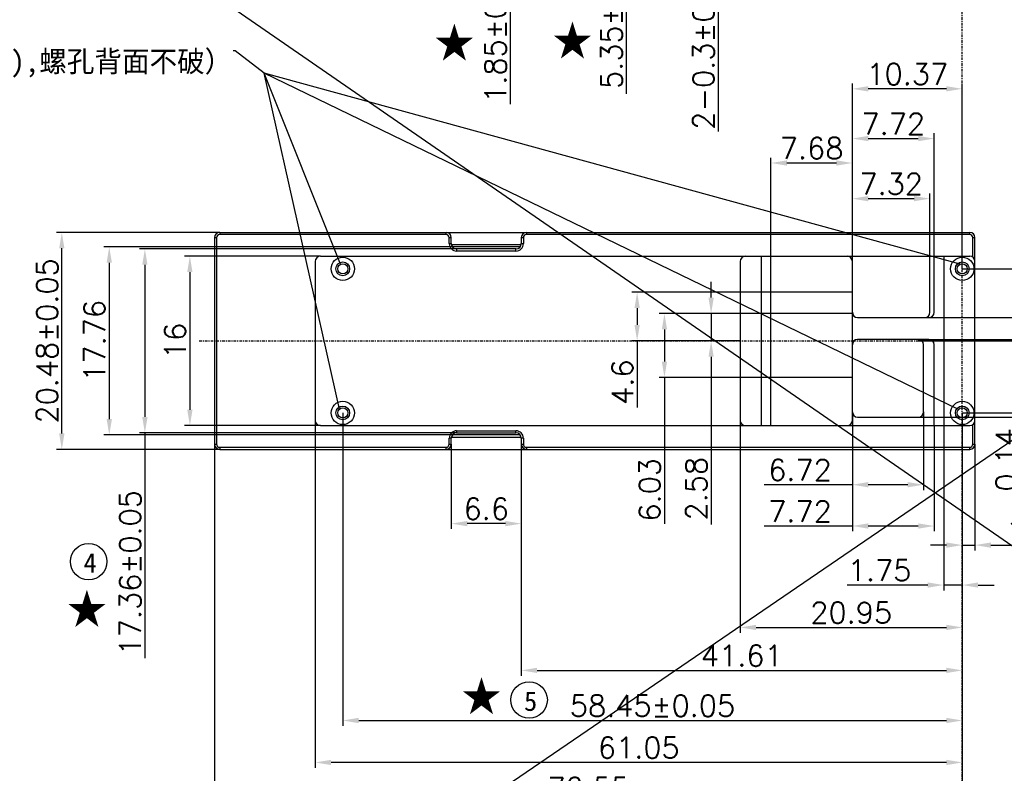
# Model space of a CAD drawing. Header units: inches. Extents: x 21485 to 22073, y -4353 to -4163.
# Tile 3 of 11: x 21534 to 21626, y -4282 to -4211. Entities that reach past the tile are written whole.
import ezdxf

# ---------------------------------------------------------------- set-up
doc = ezdxf.new("R2010")
doc.units = ezdxf.units.IN
doc.header["$LTSCALE"] = 0.64311
doc.header["$MEASUREMENT"] = 0
doc.header["$PDMODE"] = 3
doc.header["$PDSIZE"] = 0.3125
doc.linetypes.add('CENTER', pattern=[0.6, 0.375, -0.075, 0.075, -0.075])
doc.layers.get('0').update_dxf_attribs({"linetype": 'CONTINUOUS'})
doc.layers.get('Defpoints').update_dxf_attribs({"linetype": 'CONTINUOUS'})
doc.styles.get("Standard").update_dxf_attribs({"font": 'txt.shx'})
doc.styles.add('TEXTSTYLE_2', font='txt')
doc.dimstyles.new('AVC 1.5', dxfattribs={"dimtxt": 2, "dimasz": 1.5, "dimexe": 0.5, "dimexo": 0, "dimgap": 0.39, "dimtad": 1, "dimdsep": 46, "dimtxsty": 'Standard', "dimcen": 0, "dimclrd": 2, "dimclre": 2, "dimclrt": 2, "dimadec": 1, "dimazin": 0, "dimtfac": 1, "dimtmove": 0, "dimatfit": 3, "dimfxl": 0, "dimtolj": 1, "dimtzin": 0, "dimarcsym": 0})
doc.dimstyles.get("Standard").update_dxf_attribs({"dimtxt": 0.15625, "dimasz": 0.1875, "dimexe": 0.18, "dimexo": 0.0625, "dimgap": 0.09, "dimtad": 0, "dimtih": 1, "dimtoh": 1, "dimzin": 4, "dimdsep": 46, "dimtxsty": 'Standard', "dimcen": 0.09, "dimadec": 0, "dimazin": 0, "dimtp": 0.01, "dimtm": 0.01, "dimtfac": 1, "dimtofl": 0, "dimtmove": 0, "dimatfit": 3, "dimfxl": 0, "dimtolj": 1, "dimtzin": 4, "dimarcsym": 0})

# ---------------------------------------------------------------- blocks, each defined once
blk = doc.blocks.new('*D208')
at = {"color": 2, "lineweight": -2, "transparency": 16777216}
for p, q in [((21579.798, -4197.87), (21579.798, -4196.37)), ((21581.012, -4199.37), (21579.298, -4199.37)), ((21579.798, -4199.37), (21579.798, -4201.22)), ((21581.012, -4201.22), (21579.298, -4201.22)), ((21579.798, -4202.72), (21579.798, -4219.143))]:
    blk.add_line(p, q, dxfattribs=at)
at = {"color": 2, "transparency": 16777216}
for points in [[(21579.548, -4197.87), (21580.048, -4197.87), (21579.798, -4199.37)], [(21579.548, -4202.72), (21580.048, -4202.72), (21579.798, -4201.22)]]:
    blk.add_solid(points, dxfattribs=at)
at = {"layer": 'Defpoints', "color": 0, "transparency": 16777216}
for p in [(21581.012, -4199.37), (21579.798, -4201.22), (21581.012, -4201.22)]:
    blk.add_point(p, dxfattribs=at)
at = {"color": 2, "transparency": 16777216, "insert": (21578.408, -4212.086), "char_height": 2, "attachment_point": 5, "rotation": 90}
blk.add_mtext('\\A1;1.85%%P0.04', dxfattribs=at)
blk = doc.blocks.new('*D209')
at = {"color": 2, "lineweight": -2, "transparency": 16777216}
for p, q in [((21588.598, -4195.87), (21591.254, -4195.87)), ((21590.754, -4197.37), (21590.754, -4199.72)), ((21588.598, -4201.22), (21591.254, -4201.22)), ((21590.754, -4201.22), (21590.754, -4218.166))]:
    blk.add_line(p, q, dxfattribs=at)
at = {"color": 2, "transparency": 16777216}
for points in [[(21590.504, -4197.37), (21591.004, -4197.37), (21590.754, -4195.87)], [(21590.504, -4199.72), (21591.004, -4199.72), (21590.754, -4201.22)]]:
    blk.add_solid(points, dxfattribs=at)
at = {"layer": 'Defpoints', "color": 0, "transparency": 16777216}
for p in [(21588.598, -4195.87), (21588.598, -4201.22), (21590.754, -4201.22)]:
    blk.add_point(p, dxfattribs=at)
at = {"color": 2, "transparency": 16777216, "insert": (21589.364, -4210.776), "char_height": 2, "attachment_point": 5, "rotation": 90}
blk.add_mtext('\\A1;5.35%%P0.04', dxfattribs=at)
blk = doc.blocks.new('*D210')
at = {"color": 2, "lineweight": -2, "transparency": 16777216}
for p, q in [((21599.431, -4199.42), (21599.431, -4197.92)), ((21612.085, -4200.92), (21598.931, -4200.92)), ((21599.431, -4200.92), (21599.431, -4201.22)), ((21602.005, -4201.22), (21598.931, -4201.22)), ((21599.431, -4202.72), (21599.431, -4221.738))]:
    blk.add_line(p, q, dxfattribs=at)
at = {"color": 2, "transparency": 16777216}
for points in [[(21599.181, -4199.42), (21599.681, -4199.42), (21599.431, -4200.92)], [(21599.181, -4202.72), (21599.681, -4202.72), (21599.431, -4201.22)]]:
    blk.add_solid(points, dxfattribs=at)
at = {"layer": 'Defpoints', "color": 0, "transparency": 16777216}
for p in [(21612.085, -4200.92), (21599.431, -4201.22), (21602.005, -4201.22)]:
    blk.add_point(p, dxfattribs=at)
at = {"color": 2, "transparency": 16777216, "insert": (21598.041, -4213.514), "char_height": 2, "attachment_point": 5, "rotation": 90}
blk.add_mtext('\\A1;2-0.3%%P0.04', dxfattribs=at)
blk = doc.blocks.new('*D222')
at = {"color": 2, "lineweight": -2, "transparency": 16777216}
for p, q in [((21552.405, -4231.256), (21536.996, -4231.256)), ((21537.496, -4250.236), (21537.496, -4232.756)), ((21552.405, -4251.736), (21536.996, -4251.736))]:
    blk.add_line(p, q, dxfattribs=at)
at = {"color": 2, "transparency": 16777216}
for points in [[(21537.246, -4232.756), (21537.746, -4232.756), (21537.496, -4231.256)], [(21537.246, -4250.236), (21537.746, -4250.236), (21537.496, -4251.736)]]:
    blk.add_solid(points, dxfattribs=at)
at = {"layer": 'Defpoints', "color": 0, "transparency": 16777216}
for p in [(21537.496, -4231.256), (21552.405, -4231.256), (21552.405, -4251.736)]:
    blk.add_point(p, dxfattribs=at)
at = {"color": 2, "transparency": 16777216, "insert": (21536.106, -4241.496), "char_height": 2, "attachment_point": 5, "rotation": 90}
blk.add_mtext('\\A1;20.48%%P0.05', dxfattribs=at)
blk = doc.blocks.new('*D223')
at = {"color": 2, "lineweight": -2, "transparency": 16777216}
for p, q in [((21574.347, -4232.616), (21541.473, -4232.616)), ((21541.973, -4234.116), (21541.973, -4248.876)), ((21574.347, -4250.376), (21541.473, -4250.376))]:
    blk.add_line(p, q, dxfattribs=at)
at = {"color": 2, "transparency": 16777216}
for points in [[(21541.723, -4234.116), (21542.223, -4234.116), (21541.973, -4232.616)], [(21541.723, -4248.876), (21542.223, -4248.876), (21541.973, -4250.376)]]:
    blk.add_solid(points, dxfattribs=at)
at = {"layer": 'Defpoints', "color": 0, "transparency": 16777216}
for p in [(21574.347, -4232.616), (21541.973, -4250.376), (21574.347, -4250.376)]:
    blk.add_point(p, dxfattribs=at)
at = {"color": 2, "transparency": 16777216, "insert": (21540.583, -4241.496), "char_height": 2, "attachment_point": 5, "rotation": 90}
blk.add_mtext('\\A1;17.76', dxfattribs=at)
blk = doc.blocks.new('*D224')
at = {"color": 2, "lineweight": -2, "transparency": 16777216}
for p, q in [((21574.745, -4232.814), (21544.834, -4232.814)), ((21545.334, -4234.314), (21545.334, -4248.678)), ((21574.745, -4250.178), (21544.834, -4250.178)), ((21545.334, -4250.178), (21545.334, -4271.436))]:
    blk.add_line(p, q, dxfattribs=at)
at = {"color": 2, "transparency": 16777216}
for points in [[(21545.084, -4234.314), (21545.584, -4234.314), (21545.334, -4232.814)], [(21545.084, -4248.678), (21545.584, -4248.678), (21545.334, -4250.178)]]:
    blk.add_solid(points, dxfattribs=at)
at = {"layer": 'Defpoints', "color": 0, "transparency": 16777216}
for p in [(21574.745, -4232.814), (21545.334, -4250.178), (21574.745, -4250.178)]:
    blk.add_point(p, dxfattribs=at)
at = {"color": 2, "transparency": 16777216, "insert": (21543.944, -4263.379), "char_height": 2, "attachment_point": 5, "rotation": 90}
blk.add_mtext('\\A1;17.36%%P0.05', dxfattribs=at)
blk = doc.blocks.new('*D225')
at = {"color": 2, "lineweight": -2, "transparency": 16777216}
for p, q in [((21561.905, -4233.496), (21549.078, -4233.496)), ((21549.578, -4234.996), (21549.578, -4247.996)), ((21561.905, -4249.496), (21549.078, -4249.496))]:
    blk.add_line(p, q, dxfattribs=at)
at = {"color": 2, "transparency": 16777216}
for points in [[(21549.328, -4234.996), (21549.828, -4234.996), (21549.578, -4233.496)], [(21549.328, -4247.996), (21549.828, -4247.996), (21549.578, -4249.496)]]:
    blk.add_solid(points, dxfattribs=at)
at = {"layer": 'Defpoints', "color": 0, "transparency": 16777216}
for p in [(21561.905, -4233.496), (21549.578, -4249.496), (21561.905, -4249.496)]:
    blk.add_point(p, dxfattribs=at)
at = {"color": 2, "transparency": 16777216, "insert": (21548.188, -4241.496), "char_height": 2, "attachment_point": 5, "rotation": 90}
blk.add_mtext('\\A1;16', dxfattribs=at)
blk = doc.blocks.new('*D226')
at = {"color": 2, "lineweight": -2, "transparency": 16777216}
for p, q in [((21604.405, -4236.896), (21591.279, -4236.896)), ((21591.779, -4238.396), (21591.779, -4239.996)), ((21601.505, -4241.496), (21591.279, -4241.496)), ((21591.779, -4241.496), (21591.779, -4247.776))]:
    blk.add_line(p, q, dxfattribs=at)
at = {"color": 2, "transparency": 16777216}
for points in [[(21591.529, -4238.396), (21592.029, -4238.396), (21591.779, -4236.896)], [(21591.529, -4239.996), (21592.029, -4239.996), (21591.779, -4241.496)]]:
    blk.add_solid(points, dxfattribs=at)
at = {"layer": 'Defpoints', "color": 0, "transparency": 16777216}
for p in [(21604.405, -4236.896), (21591.779, -4241.496), (21601.505, -4241.496)]:
    blk.add_point(p, dxfattribs=at)
at = {"color": 2, "transparency": 16777216, "insert": (21590.389, -4245.386), "char_height": 2, "attachment_point": 5, "rotation": 90}
blk.add_mtext('\\A1;4.6', dxfattribs=at)
blk = doc.blocks.new('*D227')
at = {"color": 2, "lineweight": -2, "transparency": 16777216}
for p, q in [((21604.405, -4238.916), (21593.855, -4238.916)), ((21594.355, -4240.416), (21594.355, -4243.446)), ((21604.405, -4244.946), (21593.855, -4244.946)), ((21594.355, -4244.946), (21594.355, -4258.777))]:
    blk.add_line(p, q, dxfattribs=at)
at = {"color": 2, "transparency": 16777216}
for points in [[(21594.105, -4240.416), (21594.605, -4240.416), (21594.355, -4238.916)], [(21594.105, -4243.446), (21594.605, -4243.446), (21594.355, -4244.946)]]:
    blk.add_solid(points, dxfattribs=at)
at = {"layer": 'Defpoints', "color": 0, "transparency": 16777216}
for p in [(21604.405, -4238.916), (21594.355, -4244.946), (21604.405, -4244.946)]:
    blk.add_point(p, dxfattribs=at)
at = {"color": 2, "transparency": 16777216, "insert": (21592.965, -4255.553), "char_height": 2, "attachment_point": 5, "rotation": 90}
blk.add_mtext('\\A1;6.03', dxfattribs=at)
blk = doc.blocks.new('*D228')
at = {"color": 2, "lineweight": -2, "transparency": 16777216}
for p, q in [((21598.758, -4237.416), (21598.758, -4235.916)), ((21600.148, -4238.916), (21598.258, -4238.916)), ((21598.758, -4238.916), (21598.758, -4241.496)), ((21600.148, -4241.496), (21598.258, -4241.496)), ((21598.758, -4242.996), (21598.758, -4258.832))]:
    blk.add_line(p, q, dxfattribs=at)
at = {"color": 2, "transparency": 16777216}
for points in [[(21598.508, -4237.416), (21599.008, -4237.416), (21598.758, -4238.916)], [(21598.508, -4242.996), (21599.008, -4242.996), (21598.758, -4241.496)]]:
    blk.add_solid(points, dxfattribs=at)
at = {"layer": 'Defpoints', "color": 0, "transparency": 16777216}
for p in [(21600.148, -4238.916), (21598.758, -4241.496), (21600.148, -4241.496)]:
    blk.add_point(p, dxfattribs=at)
at = {"color": 2, "transparency": 16777216, "insert": (21597.368, -4255.442), "char_height": 2, "attachment_point": 5, "rotation": 90}
blk.add_mtext('\\A1;2.58', dxfattribs=at)
blk = doc.blocks.new('*D229')
at = {"color": 2, "lineweight": -2, "transparency": 16777216}
for p, q in [((21640.209, -4234.696), (21640.209, -4218.321)), ((21622.455, -4234.696), (21640.709, -4234.696)), ((21640.209, -4246.796), (21640.209, -4236.196)), ((21622.455, -4248.296), (21640.709, -4248.296))]:
    blk.add_line(p, q, dxfattribs=at)
at = {"color": 2, "transparency": 16777216}
for points in [[(21639.959, -4236.196), (21640.459, -4236.196), (21640.209, -4234.696)], [(21639.959, -4246.796), (21640.459, -4246.796), (21640.209, -4248.296)]]:
    blk.add_solid(points, dxfattribs=at)
at = {"layer": 'Defpoints', "color": 0, "transparency": 16777216}
for p in [(21622.455, -4234.696), (21622.455, -4248.296), (21640.209, -4248.296)]:
    blk.add_point(p, dxfattribs=at)
at = {"color": 2, "transparency": 16777216, "insert": (21638.819, -4225.378), "char_height": 2, "attachment_point": 5, "rotation": 90}
blk.add_mtext('\\A1;13.6%%P0.05', dxfattribs=at)
blk = doc.blocks.new('*D230')
at = {"color": 2, "lineweight": -2, "transparency": 16777216}
for p, q in [((21622.455, -4234.696), (21637.614, -4234.696)), ((21637.114, -4236.196), (21637.114, -4237.796)), ((21618.905, -4239.296), (21637.614, -4239.296)), ((21637.114, -4239.296), (21637.114, -4245.576))]:
    blk.add_line(p, q, dxfattribs=at)
at = {"color": 2, "transparency": 16777216}
for points in [[(21636.864, -4236.196), (21637.364, -4236.196), (21637.114, -4234.696)], [(21636.864, -4237.796), (21637.364, -4237.796), (21637.114, -4239.296)]]:
    blk.add_solid(points, dxfattribs=at)
at = {"layer": 'Defpoints', "color": 0, "transparency": 16777216}
for p in [(21622.455, -4234.696), (21618.905, -4239.296), (21637.114, -4239.296)]:
    blk.add_point(p, dxfattribs=at)
at = {"color": 2, "transparency": 16777216, "insert": (21635.724, -4243.186), "char_height": 2, "attachment_point": 5, "rotation": 90}
blk.add_mtext('\\A1;4.6', dxfattribs=at)
blk = doc.blocks.new('*D231')
at = {"color": 2, "lineweight": -2, "transparency": 16777216}
for p, q in [((21628.011, -4239.856), (21628.011, -4238.356)), ((21618.305, -4241.356), (21628.511, -4241.356)), ((21618.305, -4241.496), (21628.511, -4241.496)), ((21628.011, -4241.356), (21628.011, -4241.496)), ((21628.011, -4242.996), (21628.011, -4255.612))]:
    blk.add_line(p, q, dxfattribs=at)
at = {"color": 2, "transparency": 16777216}
for points in [[(21627.761, -4239.856), (21628.261, -4239.856), (21628.011, -4241.356)], [(21627.761, -4242.996), (21628.261, -4242.996), (21628.011, -4241.496)]]:
    blk.add_solid(points, dxfattribs=at)
at = {"layer": 'Defpoints', "color": 0, "transparency": 16777216}
for p in [(21618.305, -4241.356), (21618.305, -4241.496), (21628.011, -4241.496)]:
    blk.add_point(p, dxfattribs=at)
at = {"color": 2, "transparency": 16777216, "insert": (21626.621, -4252.722), "char_height": 2, "attachment_point": 5, "rotation": 90}
blk.add_mtext('\\A1;0.14', dxfattribs=at)
blk = doc.blocks.new('*D232')
at = {"color": 2, "lineweight": -2, "transparency": 16777216}
for p, q in [((21618.305, -4241.356), (21633.161, -4241.356)), ((21632.661, -4242.856), (21632.661, -4247.196)), ((21618.305, -4248.696), (21633.161, -4248.696)), ((21632.661, -4248.696), (21632.661, -4257.072))]:
    blk.add_line(p, q, dxfattribs=at)
at = {"color": 2, "transparency": 16777216}
for points in [[(21632.411, -4242.856), (21632.911, -4242.856), (21632.661, -4241.356)], [(21632.411, -4247.196), (21632.911, -4247.196), (21632.661, -4248.696)]]:
    blk.add_solid(points, dxfattribs=at)
at = {"layer": 'Defpoints', "color": 0, "transparency": 16777216}
for p in [(21618.305, -4241.356), (21618.305, -4248.696), (21632.661, -4248.696)]:
    blk.add_point(p, dxfattribs=at)
at = {"color": 2, "transparency": 16777216, "insert": (21631.271, -4253.682), "char_height": 2, "attachment_point": 5, "rotation": 90}
blk.add_mtext('\\A1;7.34', dxfattribs=at)
blk = doc.blocks.new('*D233')
at = {"color": 2, "lineweight": -2, "transparency": 16777216}
for p, q in [((21622.455, -4248.296), (21622.455, -4285.586)), ((21551.905, -4251.236), (21551.905, -4285.586)), ((21620.955, -4285.086), (21553.405, -4285.086))]:
    blk.add_line(p, q, dxfattribs=at)
at = {"color": 2, "transparency": 16777216}
for points in [[(21553.405, -4284.836), (21553.405, -4285.336), (21551.905, -4285.086)], [(21620.955, -4284.836), (21620.955, -4285.336), (21622.455, -4285.086)]]:
    blk.add_solid(points, dxfattribs=at)
at = {"layer": 'Defpoints', "color": 0, "transparency": 16777216}
for p in [(21622.455, -4248.296), (21551.905, -4251.236), (21551.905, -4285.086)]:
    blk.add_point(p, dxfattribs=at)
at = {"color": 2, "transparency": 16777216, "insert": (21587.18, -4283.696), "char_height": 2, "attachment_point": 5}
blk.add_mtext('\\A1;70.55', dxfattribs=at)
blk = doc.blocks.new('*D234')
at = {"color": 2, "lineweight": -2, "transparency": 16777216}
for p, q in [((21561.405, -4248.296), (21561.405, -4281.783)), ((21622.455, -4248.296), (21622.455, -4281.783)), ((21620.955, -4281.283), (21562.905, -4281.283))]:
    blk.add_line(p, q, dxfattribs=at)
at = {"color": 2, "transparency": 16777216}
for points in [[(21562.905, -4281.033), (21562.905, -4281.533), (21561.405, -4281.283)], [(21620.955, -4281.033), (21620.955, -4281.533), (21622.455, -4281.283)]]:
    blk.add_solid(points, dxfattribs=at)
at = {"layer": 'Defpoints', "color": 0, "transparency": 16777216}
for p in [(21561.405, -4248.296), (21622.455, -4248.296), (21561.405, -4281.283)]:
    blk.add_point(p, dxfattribs=at)
at = {"color": 2, "transparency": 16777216, "insert": (21591.93, -4279.893), "char_height": 2, "attachment_point": 5}
blk.add_mtext('\\A1;61.05', dxfattribs=at)
blk = doc.blocks.new('*D235')
at = {"color": 2, "lineweight": -2, "transparency": 16777216}
for p, q in [((21564.005, -4248.296), (21564.005, -4277.823)), ((21622.455, -4248.296), (21622.455, -4277.823)), ((21565.505, -4277.323), (21620.955, -4277.323))]:
    blk.add_line(p, q, dxfattribs=at)
at = {"color": 2, "transparency": 16777216}
for points in [[(21565.505, -4277.073), (21565.505, -4277.573), (21564.005, -4277.323)], [(21620.955, -4277.073), (21620.955, -4277.573), (21622.455, -4277.323)]]:
    blk.add_solid(points, dxfattribs=at)
at = {"layer": 'Defpoints', "color": 0, "transparency": 16777216}
for p in [(21564.005, -4248.296), (21622.455, -4248.296), (21622.455, -4277.323)]:
    blk.add_point(p, dxfattribs=at)
at = {"color": 2, "transparency": 16777216, "insert": (21593.23, -4275.933), "char_height": 2, "attachment_point": 5}
blk.add_mtext('\\A1;58.45%%P0.05', dxfattribs=at)
blk = doc.blocks.new('*D236')
at = {"color": 2, "lineweight": -2, "transparency": 16777216}
for p, q in [((21622.455, -4248.296), (21622.455, -4273.094)), ((21580.845, -4251.236), (21580.845, -4273.094)), ((21582.345, -4272.594), (21620.955, -4272.594))]:
    blk.add_line(p, q, dxfattribs=at)
at = {"color": 2, "transparency": 16777216}
for points in [[(21582.345, -4272.344), (21582.345, -4272.844), (21580.845, -4272.594)], [(21620.955, -4272.344), (21620.955, -4272.844), (21622.455, -4272.594)]]:
    blk.add_solid(points, dxfattribs=at)
at = {"layer": 'Defpoints', "color": 0, "transparency": 16777216}
for p in [(21622.455, -4248.296), (21580.845, -4251.236), (21622.455, -4272.594)]:
    blk.add_point(p, dxfattribs=at)
at = {"color": 2, "transparency": 16777216, "insert": (21601.65, -4271.204), "char_height": 2, "attachment_point": 5}
blk.add_mtext('\\A1;41.61', dxfattribs=at)
blk = doc.blocks.new('*D218')
at = {"color": 2, "lineweight": -2, "transparency": 16777216}
for p, q in [((21574.245, -4251.236), (21574.245, -4259.242)), ((21580.845, -4251.236), (21580.845, -4259.242)), ((21579.345, -4258.742), (21575.745, -4258.742))]:
    blk.add_line(p, q, dxfattribs=at)
at = {"color": 2, "transparency": 16777216}
for points in [[(21575.745, -4258.492), (21575.745, -4258.992), (21574.245, -4258.742)], [(21579.345, -4258.492), (21579.345, -4258.992), (21580.845, -4258.742)]]:
    blk.add_solid(points, dxfattribs=at)
at = {"layer": 'Defpoints', "color": 0, "transparency": 16777216}
for p in [(21574.245, -4251.236), (21580.845, -4251.236), (21574.245, -4258.742)]:
    blk.add_point(p, dxfattribs=at)
at = {"color": 2, "transparency": 16777216, "insert": (21577.545, -4257.352), "char_height": 2, "attachment_point": 5}
blk.add_mtext('\\A1;6.6', dxfattribs=at)
blk = doc.blocks.new('*D237')
at = {"color": 2, "lineweight": -2, "transparency": 16777216}
for p, q in [((21622.455, -4251.736), (21622.455, -4261.271)), ((21623.655, -4251.236), (21623.655, -4261.271)), ((21620.955, -4260.771), (21619.455, -4260.771)), ((21622.455, -4260.771), (21623.655, -4260.771)), ((21625.155, -4260.771), (21630.768, -4260.771))]:
    blk.add_line(p, q, dxfattribs=at)
at = {"color": 2, "transparency": 16777216}
for points in [[(21620.955, -4260.521), (21620.955, -4261.021), (21622.455, -4260.771)], [(21625.155, -4260.521), (21625.155, -4261.021), (21623.655, -4260.771)]]:
    blk.add_solid(points, dxfattribs=at)
at = {"layer": 'Defpoints', "color": 0, "transparency": 16777216}
for p in [(21622.455, -4251.736), (21623.655, -4251.236), (21623.655, -4260.771)]:
    blk.add_point(p, dxfattribs=at)
at = {"color": 2, "transparency": 16777216, "insert": (21628.712, -4259.381), "char_height": 2, "attachment_point": 5}
blk.add_mtext('\\A1;1.2', dxfattribs=at)
blk = doc.blocks.new('*D238')
at = {"color": 2, "lineweight": -2, "transparency": 16777216}
for p, q in [((21622.455, -4248.296), (21622.455, -4269.041)), ((21601.505, -4248.996), (21601.505, -4269.041)), ((21603.005, -4268.541), (21620.955, -4268.541))]:
    blk.add_line(p, q, dxfattribs=at)
at = {"color": 2, "transparency": 16777216}
for points in [[(21603.005, -4268.291), (21603.005, -4268.791), (21601.505, -4268.541)], [(21620.955, -4268.291), (21620.955, -4268.791), (21622.455, -4268.541)]]:
    blk.add_solid(points, dxfattribs=at)
at = {"layer": 'Defpoints', "color": 0, "transparency": 16777216}
for p in [(21622.455, -4248.296), (21601.505, -4248.996), (21622.455, -4268.541)]:
    blk.add_point(p, dxfattribs=at)
at = {"color": 2, "transparency": 16777216, "insert": (21611.98, -4267.151), "char_height": 2, "attachment_point": 5}
blk.add_mtext('\\A1;20.95', dxfattribs=at)
blk = doc.blocks.new('*D239')
at = {"color": 2, "lineweight": -2, "transparency": 16777216}
for p, q in [((21622.455, -4248.296), (21622.455, -4265.04)), ((21620.705, -4249.496), (21620.705, -4265.04)), ((21619.205, -4264.54), (21611.592, -4264.54)), ((21622.455, -4264.54), (21620.705, -4264.54)), ((21623.955, -4264.54), (21625.455, -4264.54))]:
    blk.add_line(p, q, dxfattribs=at)
at = {"color": 2, "transparency": 16777216}
for points in [[(21619.205, -4264.29), (21619.205, -4264.79), (21620.705, -4264.54)], [(21623.955, -4264.29), (21623.955, -4264.79), (21622.455, -4264.54)]]:
    blk.add_solid(points, dxfattribs=at)
at = {"layer": 'Defpoints', "color": 0, "transparency": 16777216}
for p in [(21622.455, -4248.296), (21620.705, -4249.496), (21620.705, -4264.54)]:
    blk.add_point(p, dxfattribs=at)
at = {"color": 2, "transparency": 16777216, "insert": (21614.648, -4263.15), "char_height": 2, "attachment_point": 5}
blk.add_mtext('\\A1;1.75', dxfattribs=at)
blk = doc.blocks.new('*D240')
at = {"color": 2, "lineweight": -2, "transparency": 16777216}
for p, q in [((21612.085, -4248.196), (21612.085, -4255.569)), ((21618.805, -4248.196), (21618.805, -4255.569)), ((21612.085, -4255.069), (21603.757, -4255.069)), ((21617.305, -4255.069), (21613.585, -4255.069))]:
    blk.add_line(p, q, dxfattribs=at)
at = {"color": 2, "transparency": 16777216}
for points in [[(21613.585, -4254.819), (21613.585, -4255.319), (21612.085, -4255.069)], [(21617.305, -4254.819), (21617.305, -4255.319), (21618.805, -4255.069)]]:
    blk.add_solid(points, dxfattribs=at)
at = {"layer": 'Defpoints', "color": 0, "transparency": 16777216}
for p in [(21612.085, -4248.196), (21618.805, -4248.196), (21618.805, -4255.069)]:
    blk.add_point(p, dxfattribs=at)
at = {"color": 2, "transparency": 16777216, "insert": (21607.147, -4253.679), "char_height": 2, "attachment_point": 5}
blk.add_mtext('\\A1;6.72', dxfattribs=at)
blk = doc.blocks.new('*D241')
at = {"color": 2, "lineweight": -2, "transparency": 16777216}
for p, q in [((21612.085, -4248.196), (21612.085, -4259.468)), ((21619.805, -4249.496), (21619.805, -4259.468)), ((21612.085, -4258.968), (21603.757, -4258.968)), ((21618.305, -4258.968), (21613.585, -4258.968))]:
    blk.add_line(p, q, dxfattribs=at)
at = {"color": 2, "transparency": 16777216}
for points in [[(21613.585, -4258.718), (21613.585, -4259.218), (21612.085, -4258.968)], [(21618.305, -4258.718), (21618.305, -4259.218), (21619.805, -4258.968)]]:
    blk.add_solid(points, dxfattribs=at)
at = {"layer": 'Defpoints', "color": 0, "transparency": 16777216}
for p in [(21612.085, -4248.196), (21619.805, -4249.496), (21619.805, -4258.968)]:
    blk.add_point(p, dxfattribs=at)
at = {"color": 2, "transparency": 16777216, "insert": (21607.147, -4257.578), "char_height": 2, "attachment_point": 5}
blk.add_mtext('\\A1;7.72', dxfattribs=at)
blk = doc.blocks.new('*D242')
at = {"color": 2, "lineweight": -2, "transparency": 16777216}
for p, q in [((21604.405, -4233.496), (21604.405, -4224.205)), ((21605.905, -4224.705), (21610.585, -4224.705)), ((21612.085, -4233.996), (21612.085, -4224.205))]:
    blk.add_line(p, q, dxfattribs=at)
at = {"color": 2, "transparency": 16777216}
for points in [[(21605.905, -4224.455), (21605.905, -4224.955), (21604.405, -4224.705)], [(21610.585, -4224.455), (21610.585, -4224.955), (21612.085, -4224.705)]]:
    blk.add_solid(points, dxfattribs=at)
at = {"layer": 'Defpoints', "color": 0, "transparency": 16777216}
for p in [(21612.085, -4224.705), (21604.405, -4233.496), (21612.085, -4233.996)]:
    blk.add_point(p, dxfattribs=at)
at = {"color": 2, "transparency": 16777216, "insert": (21608.245, -4223.315), "char_height": 2, "attachment_point": 5}
blk.add_mtext('\\A1;7.68', dxfattribs=at)
blk = doc.blocks.new('*D219')
at = {"color": 2, "lineweight": -2, "transparency": 16777216}
for p, q in [((21612.085, -4233.996), (21612.085, -4221.9)), ((21619.805, -4233.597), (21619.805, -4221.9)), ((21613.585, -4222.4), (21618.305, -4222.4))]:
    blk.add_line(p, q, dxfattribs=at)
at = {"color": 2, "transparency": 16777216}
for points in [[(21613.585, -4222.15), (21613.585, -4222.65), (21612.085, -4222.4)], [(21618.305, -4222.15), (21618.305, -4222.65), (21619.805, -4222.4)]]:
    blk.add_solid(points, dxfattribs=at)
at = {"layer": 'Defpoints', "color": 0, "transparency": 16777216}
for p in [(21619.805, -4222.4), (21612.085, -4233.996), (21619.805, -4233.597)]:
    blk.add_point(p, dxfattribs=at)
at = {"color": 2, "transparency": 16777216, "insert": (21615.945, -4221.01), "char_height": 2, "attachment_point": 5}
blk.add_mtext('\\A1;7.72', dxfattribs=at)
blk = doc.blocks.new('*D243')
at = {"color": 2, "lineweight": -2, "transparency": 16777216}
for p, q in [((21612.085, -4234.696), (21612.085, -4217.205)), ((21622.455, -4234.696), (21622.455, -4217.205)), ((21620.955, -4217.705), (21613.585, -4217.705))]:
    blk.add_line(p, q, dxfattribs=at)
at = {"color": 2, "transparency": 16777216}
for points in [[(21613.585, -4217.455), (21613.585, -4217.955), (21612.085, -4217.705)], [(21620.955, -4217.455), (21620.955, -4217.955), (21622.455, -4217.705)]]:
    blk.add_solid(points, dxfattribs=at)
at = {"layer": 'Defpoints', "color": 0, "transparency": 16777216}
for p in [(21612.085, -4217.705), (21612.085, -4234.696), (21622.455, -4234.696)]:
    blk.add_point(p, dxfattribs=at)
at = {"color": 2, "transparency": 16777216, "insert": (21617.27, -4216.315), "char_height": 2, "attachment_point": 5}
blk.add_mtext('\\A1;10.37', dxfattribs=at)
blk = doc.blocks.new('*D244')
at = {"color": 2, "lineweight": -2, "transparency": 16777216}
for p, q in [((21612.085, -4233.996), (21612.085, -4227.571)), ((21619.405, -4233.496), (21619.405, -4227.571)), ((21613.585, -4228.071), (21617.905, -4228.071))]:
    blk.add_line(p, q, dxfattribs=at)
at = {"color": 2, "transparency": 16777216}
for points in [[(21613.585, -4227.821), (21613.585, -4228.321), (21612.085, -4228.071)], [(21617.905, -4227.821), (21617.905, -4228.321), (21619.405, -4228.071)]]:
    blk.add_solid(points, dxfattribs=at)
at = {"layer": 'Defpoints', "color": 0, "transparency": 16777216}
for p in [(21619.405, -4228.071), (21612.085, -4233.996), (21619.405, -4233.496)]:
    blk.add_point(p, dxfattribs=at)
at = {"color": 2, "transparency": 16777216, "insert": (21615.745, -4226.681), "char_height": 2, "attachment_point": 5}
blk.add_mtext('\\A1;7.32', dxfattribs=at)

msp = doc.modelspace()

# ---------------------------------------------------------------- linework, layer by layer
at = {"color": 1}
for p, q in [((21755.9723, -4162.871), (21485.3282, -4347.8366)), ((21485.3282, -4162.871), (21755.9723, -4349.8043))]:
    msp.add_line(p, q, dxfattribs=at)
at = {"color": 1, "linetype": 'CENTER'}
for p, q in [((21622.4551, -4315.0971), (21622.4551, -4196.2073)), ((21550.4596, -4241.4964), (21625.4827, -4241.4964))]:
    msp.add_line(p, q, dxfattribs=at)
at = {"color": 7, "linetype": 'Continuous'}
for p, q in [((21552.4051, -4231.2564), (21552.4051, -4231.4564)), ((21552.4051, -4231.2564), (21623.1551, -4231.2564)), ((21573.7451, -4231.4564), (21552.4051, -4231.4564)), ((21573.7451, -4231.4564), (21573.7451, -4231.2564)), ((21581.3451, -4231.2564), (21581.3451, -4231.4564)), ((21623.1551, -4231.4564), (21581.3451, -4231.4564)), ((21623.1551, -4231.4564), (21623.1551, -4231.2564)), ((21551.9051, -4231.7564), (21551.9051, -4251.2364)), ((21552.1051, -4231.7564), (21551.9051, -4231.7564)), ((21552.1051, -4231.7564), (21552.1051, -4251.2364)), ((21574.0451, -4232.3144), (21574.0451, -4231.7564)), ((21574.2451, -4231.7564), (21574.0451, -4231.7564)), ((21574.0451, -4232.3144), (21574.2451, -4232.3144)), ((21574.2451, -4232.3144), (21574.2451, -4231.7564)), ((21580.829, -4232.4164), (21574.2613, -4232.4164)), ((21580.8451, -4231.7564), (21580.8451, -4232.3144)), ((21581.0451, -4231.7564), (21580.8451, -4231.7564)), ((21580.8451, -4232.3144), (21581.0451, -4232.3144)), ((21581.0451, -4231.7564), (21581.0451, -4232.3144)), ((21623.6551, -4231.7564), (21623.4551, -4231.7564)), ((21623.4551, -4233.5964), (21623.4551, -4231.7564)), ((21623.6551, -4251.2364), (21623.6551, -4231.7564)), ((21580.7436, -4232.6164), (21574.3466, -4232.6164)), ((21574.7451, -4232.8144), (21574.7451, -4233.0144)), ((21580.3451, -4232.8144), (21574.7451, -4232.8144)), ((21580.3451, -4233.0144), (21574.7451, -4233.0144)), ((21580.3451, -4233.0144), (21580.3451, -4232.8144)), ((21561.4051, -4233.9964), (21561.4051, -4248.9964)), ((21561.9051, -4233.4964), (21623.1551, -4233.4964)), ((21601.5051, -4233.9964), (21601.5051, -4248.9964)), ((21603.5051, -4249.4964), (21603.5051, -4233.4964)), ((21604.4051, -4249.4964), (21604.4051, -4233.4964)), ((21612.0851, -4248.9964), (21612.0851, -4233.9964)), ((21619.4051, -4238.7964), (21619.4051, -4233.4964)), ((21619.8051, -4238.7964), (21619.8051, -4233.4964)), ((21620.7051, -4233.4964), (21620.7051, -4249.4964)), ((21612.0851, -4236.8964), (21604.4051, -4236.8964)), ((21612.0851, -4238.9164), (21604.4051, -4238.9164)), ((21612.5851, -4239.2964), (21619.3051, -4239.2964)), ((21619.3051, -4241.3564), (21612.5851, -4241.3564)), ((21618.8051, -4248.1964), (21618.8051, -4241.8564)), ((21619.8051, -4249.4964), (21619.8051, -4241.8564)), ((21612.0851, -4244.9464), (21604.4051, -4244.9464)), ((21612.5851, -4248.6964), (21618.3051, -4248.6964)), ((21561.9051, -4249.4964), (21623.1551, -4249.4964)), ((21574.7451, -4249.9784), (21574.7451, -4250.1784)), ((21574.7451, -4249.9784), (21580.3451, -4249.9784)), ((21580.3451, -4250.1784), (21580.3451, -4249.9784)), ((21623.4551, -4251.2364), (21623.4551, -4249.3964)), ((21574.0451, -4251.2364), (21574.0451, -4250.6784)), ((21574.2451, -4250.6784), (21574.0451, -4250.6784)), ((21574.2451, -4251.2364), (21574.2451, -4250.6784)), ((21574.2613, -4250.5764), (21580.829, -4250.5764)), ((21580.7436, -4250.3764), (21574.3466, -4250.3764)), ((21574.7451, -4250.1784), (21580.3451, -4250.1784)), ((21581.0451, -4250.6784), (21580.8451, -4250.6784)), ((21580.8451, -4250.6784), (21580.8451, -4251.2364)), ((21581.0451, -4250.6784), (21581.0451, -4251.2364)), ((21551.9051, -4251.2364), (21552.1051, -4251.2364)), ((21552.4051, -4251.5364), (21552.4051, -4251.7364)), ((21552.4051, -4251.5364), (21573.7451, -4251.5364)), ((21552.4051, -4251.7364), (21623.1551, -4251.7364)), ((21573.7451, -4251.7364), (21573.7451, -4251.5364)), ((21574.0451, -4251.2364), (21574.2451, -4251.2364)), ((21580.8451, -4251.2364), (21581.0451, -4251.2364)), ((21581.3451, -4251.5364), (21623.1551, -4251.5364)), ((21581.3451, -4251.5364), (21581.3451, -4251.7364)), ((21623.1551, -4251.7364), (21623.1551, -4251.5364)), ((21623.4551, -4251.2364), (21623.6551, -4251.2364))]:
    msp.add_line(p, q, dxfattribs=at)
for centre, radius in [((21564.0051, -4234.6964), 1.1), ((21564.0051, -4234.6964), 0.65), ((21564.0051, -4234.6964), 0.475), ((21622.4551, -4234.6964), 1.1), ((21622.4551, -4234.6964), 0.65), ((21622.4551, -4234.6964), 0.475), ((21564.0051, -4248.2964), 1.1), ((21622.4551, -4248.2964), 1.1), ((21564.0051, -4248.2964), 0.65), ((21564.0051, -4248.2964), 0.475), ((21622.4551, -4248.2964), 0.65), ((21622.4551, -4248.2964), 0.475)]:
    msp.add_circle(centre, radius, dxfattribs=at)
at = {"color": 3, "linetype": 'Continuous'}
for centre in [(21540.0262, -4262.33), (21581.5864, -4275.3824)]:
    msp.add_circle(centre, 1.7207, dxfattribs=at)
at = {"color": 7, "linetype": 'Continuous'}
for centre, radius, start, end in [((21552.4051, -4231.7564), 0.5, 90, 180), ((21552.4051, -4231.7564), 0.3, 90, 180), ((21573.7451, -4231.7564), 0.5, 0, 90), ((21573.7451, -4231.7564), 0.3, 0, 90), ((21581.3451, -4231.7564), 0.5, 90, 180), ((21581.3451, -4231.7564), 0.3, 90, 180), ((21623.1551, -4231.7564), 0.5, 0, 90), ((21623.1551, -4231.7564), 0.3, 0, 90), ((21574.7451, -4232.3144), 0.7, 180, 270), ((21574.7451, -4232.3144), 0.5, 180, 270), ((21580.3451, -4232.3144), 0.7, 270, 360), ((21580.3451, -4232.3144), 0.5, 270, 360), ((21561.9051, -4233.9964), 0.5, 90, 180), ((21602.0051, -4233.9964), 0.5, 90, 180), ((21611.5851, -4233.9964), 0.5, 0, 90), ((21623.1551, -4233.9964), 0.5, 0, 90), ((21612.5851, -4238.7964), 0.5, 180, 270), ((21618.9051, -4238.7964), 0.5, 270, 0), ((21619.3051, -4238.7964), 0.5, 270, 0), ((21612.5851, -4241.8564), 0.5, 90, 180), ((21618.3051, -4241.8564), 0.5, 0, 90), ((21619.3051, -4241.8564), 0.5, 0, 90), ((21612.5851, -4248.1964), 0.5, 180, 270), ((21618.3051, -4248.1964), 0.5, 270, 0), ((21561.9051, -4248.9964), 0.5, 180, 270), ((21602.0051, -4248.9964), 0.5, 180, 270), ((21611.5851, -4248.9964), 0.5, 270, 0), ((21623.1551, -4248.9964), 0.5, 270, 0), ((21574.7451, -4250.6784), 0.7, 90, 180), ((21580.3451, -4250.6784), 0.7, 0, 90), ((21574.7451, -4250.6784), 0.5, 90, 180), ((21580.3451, -4250.6784), 0.5, 0, 90), ((21552.4051, -4251.2364), 0.5, 180, 270), ((21552.4051, -4251.2364), 0.3, 180, 270), ((21573.7451, -4251.2364), 0.5, 270, 360), ((21573.7451, -4251.2364), 0.3, 270, 360), ((21581.3451, -4251.2364), 0.5, 180, 270), ((21581.3451, -4251.2364), 0.3, 180, 270), ((21623.1551, -4251.2364), 0.5, 270, 360), ((21623.1551, -4251.2364), 0.3, 270, 360)]:
    msp.add_arc(centre, radius, start, end, dxfattribs=at)

# ---------------------------------------------------------------- texts
at = {"color": 7, "linetype": 'Continuous', "char_height": 2.88, "width": 4.32, "attachment_point": 1, "line_spacing_factor": 0.9, "style": 'TEXTSTYLE_2'}
for insert in [(21572.6604, -4211.9139), (21583.8042, -4211.7142), (21537.9912, -4265.3567), (21575.2207, -4273.5968)]:
    msp.add_mtext('★', dxfattribs=dict(at, insert=insert))
at = {"color": 2, "linetype": 'Continuous', "insert": (21553.5732, -4214.1147), "char_height": 2, "width": 61.85, "attachment_point": 3, "line_spacing_factor": 0.9}
msp.add_mtext('4-M1.2\\fgdt;{\\fgdt;x}\\ftxt;2(不包含底孔深度),螺孔背面不破）', dxfattribs=at)
at = {"color": 3, "linetype": 'Continuous', "char_height": 1.8298, "width": 1.82977, "attachment_point": 1, "style": 'TEXTSTYLE_2'}
for s, insert in [('4', (21539.5462, -4261.5326)), ('5', (21581.1064, -4274.5851))]:
    msp.add_mtext(s, dxfattribs=dict(at, insert=insert))

# ---------------------------------------------------------------- dimensions: what is measured, and where the dimension line sits
for base, p1, p2, text, picture, middle in [((21590.7545, -4201.2197), (21588.5984, -4195.8697), (21588.5984, -4201.2197), '<>%%P0.04', '*D209', (21590.7545, -4210.7763)), ((21579.7979, -4201.2197), (21581.012, -4199.3697), (21581.012, -4201.2197), '<>%%P0.04', '*D208', (21579.7979, -4212.0859)), ((21599.4305, -4201.2197), (21612.0851, -4200.9197), (21602.0051, -4201.2197), '2-<>%%P0.04', '*D210', (21599.4305, -4213.5144)), ((21640.2089, -4248.2964), (21622.4551, -4234.6964), (21622.4551, -4248.2964), '<>%%P0.05', '*D229', (21640.2089, -4225.3778)), ((21537.4962, -4231.2564), (21552.4051, -4251.7364), (21552.4051, -4231.2564), '<>%%P0.05', '*D222', (21537.4962, -4241.4964)), ((21545.3342, -4250.1784), (21574.7451, -4232.8144), (21574.7451, -4250.1784), '<>%%P0.05', '*D224', (21545.3342, -4263.3792))]:
    dim = msp.add_linear_dim(base=base, p1=p1, p2=p2, angle=90, text=text, dimstyle='AVC 1.5')
    dim.commit()
    dim.dimension.update_dxf_attribs({"geometry": picture, "text_midpoint": middle, "dimtype": 160})
for base, p1, p2, picture, middle in [((21612.0851, -4217.7053), (21622.4551, -4234.6964), (21612.0851, -4234.6964), '*D243', (21617.2701, -4216.3153)), ((21619.8051, -4222.4002), (21612.0851, -4233.9964), (21619.8051, -4233.5968), '*D219', (21615.9451, -4221.0102)), ((21612.0851, -4224.7046), (21604.4051, -4233.4964), (21612.0851, -4233.9964), '*D242', (21608.2451, -4223.3146)), ((21619.4051, -4228.0713), (21612.0851, -4233.9964), (21619.4051, -4233.4964), '*D244', (21615.7451, -4226.6813)), ((21551.9051, -4285.0857), (21622.4551, -4248.2964), (21551.9051, -4251.2364), '*D233', (21587.1801, -4283.6957)), ((21561.4051, -4281.2826), (21622.4551, -4248.2964), (21561.4051, -4248.2964), '*D234', (21591.9301, -4279.8926)), ((21622.4551, -4272.5935), (21580.8451, -4251.2364), (21622.4551, -4248.2964), '*D236', (21601.6501, -4271.2035)), ((21622.4551, -4268.5415), (21601.5051, -4248.9964), (21622.4551, -4248.2964), '*D238', (21611.9801, -4267.1515)), ((21620.7051, -4264.5395), (21622.4551, -4248.2964), (21620.7051, -4249.4964), '*D239', (21614.6485, -4263.1495)), ((21574.2451, -4258.7416), (21580.8451, -4251.2364), (21574.2451, -4251.2364), '*D218', (21577.5451, -4257.3516)), ((21623.6551, -4260.7706), (21622.4551, -4251.7364), (21623.6551, -4251.2364), '*D237', (21628.7118, -4259.3806))]:
    dim = msp.add_linear_dim(base=base, p1=p1, p2=p2, dimstyle='AVC 1.5')
    dim.commit()
    dim.dimension.update_dxf_attribs({"geometry": picture, "text_midpoint": middle})
for base, p1, p2, picture, middle in [((21541.9731, -4250.3764), (21574.3466, -4232.6164), (21574.3466, -4250.3764), '*D223', (21541.9731, -4241.4964)), ((21598.7585, -4241.4964), (21600.1485, -4238.9164), (21600.1485, -4241.4964), '*D228', (21598.7585, -4255.4417)), ((21594.3548, -4244.9464), (21604.4051, -4238.9164), (21604.4051, -4244.9464), '*D227', (21594.3548, -4255.5533)), ((21628.011, -4241.4964), (21618.3051, -4241.3564), (21618.3051, -4241.4964), '*D231', (21628.011, -4252.7223)), ((21632.6609, -4248.6964), (21618.3051, -4241.3564), (21618.3051, -4248.6964), '*D232', (21632.6609, -4253.6816))]:
    dim = msp.add_linear_dim(base=base, p1=p1, p2=p2, angle=90, dimstyle='AVC 1.5')
    dim.commit()
    dim.dimension.update_dxf_attribs({"geometry": picture, "text_midpoint": middle, "dimtype": 160})
for base, p1, p2, picture, middle in [((21549.5776, -4249.4964), (21561.9051, -4233.4964), (21561.9051, -4249.4964), '*D225', (21548.1876, -4241.4964)), ((21637.1138, -4239.2964), (21622.4551, -4234.6964), (21618.9051, -4239.2964), '*D230', (21635.7238, -4243.1864)), ((21591.7786, -4241.4964), (21604.4051, -4236.8964), (21601.5051, -4241.4964), '*D226', (21590.3886, -4245.3864))]:
    dim = msp.add_linear_dim(base=base, p1=p1, p2=p2, angle=90, dimstyle='AVC 1.5')
    dim.commit()
    dim.dimension.update_dxf_attribs({"geometry": picture, "text_midpoint": middle})
dim = msp.add_linear_dim(base=(21622.4551, -4277.3233), p1=(21564.0051, -4248.2964), p2=(21622.4551, -4248.2964), text='<>%%P0.05', dimstyle='AVC 1.5')
dim.commit()
dim.dimension.update_dxf_attribs({"geometry": '*D235', "text_midpoint": (21593.2301, -4275.9333)})
for base, p2, picture, middle in [((21618.8051, -4255.0686), (21618.8051, -4248.1964), '*D240', (21607.1475, -4255.0686)), ((21619.8051, -4258.9676), (21619.8051, -4249.4964), '*D241', (21607.1475, -4258.9676))]:
    dim = msp.add_linear_dim(base=base, p1=(21612.0851, -4248.1964), p2=p2, dimstyle='AVC 1.5')
    dim.commit()
    dim.dimension.update_dxf_attribs({"geometry": picture, "text_midpoint": middle, "dimtype": 160})

# ---------------------------------------------------------------- leaders
at = {"color": 2, "linetype": 'Continuous', "annotation_type": 0, "has_hookline": 1, "hookline_direction": 1, "text_width": 56.4919}
for points in [[(21563.797, -4234.2694), (21556.5732, -4216.2329), (21553.8507, -4214.1147), (21553.6632, -4214.1147)], [(21622.2497, -4234.2681), (21556.5732, -4216.2329), (21553.8507, -4214.1147), (21553.6632, -4214.1147)], [(21563.6969, -4247.935), (21556.5732, -4216.2329), (21553.8507, -4214.1147), (21553.6632, -4214.1147)], [(21622.1117, -4247.9683), (21556.5732, -4216.2329), (21553.8507, -4214.1147), (21553.6632, -4214.1147)]]:
    msp.add_leader(points, dimstyle='Standard', override={"dimtad": 0}, dxfattribs=at)

doc.saveas('drawing.dxf')
